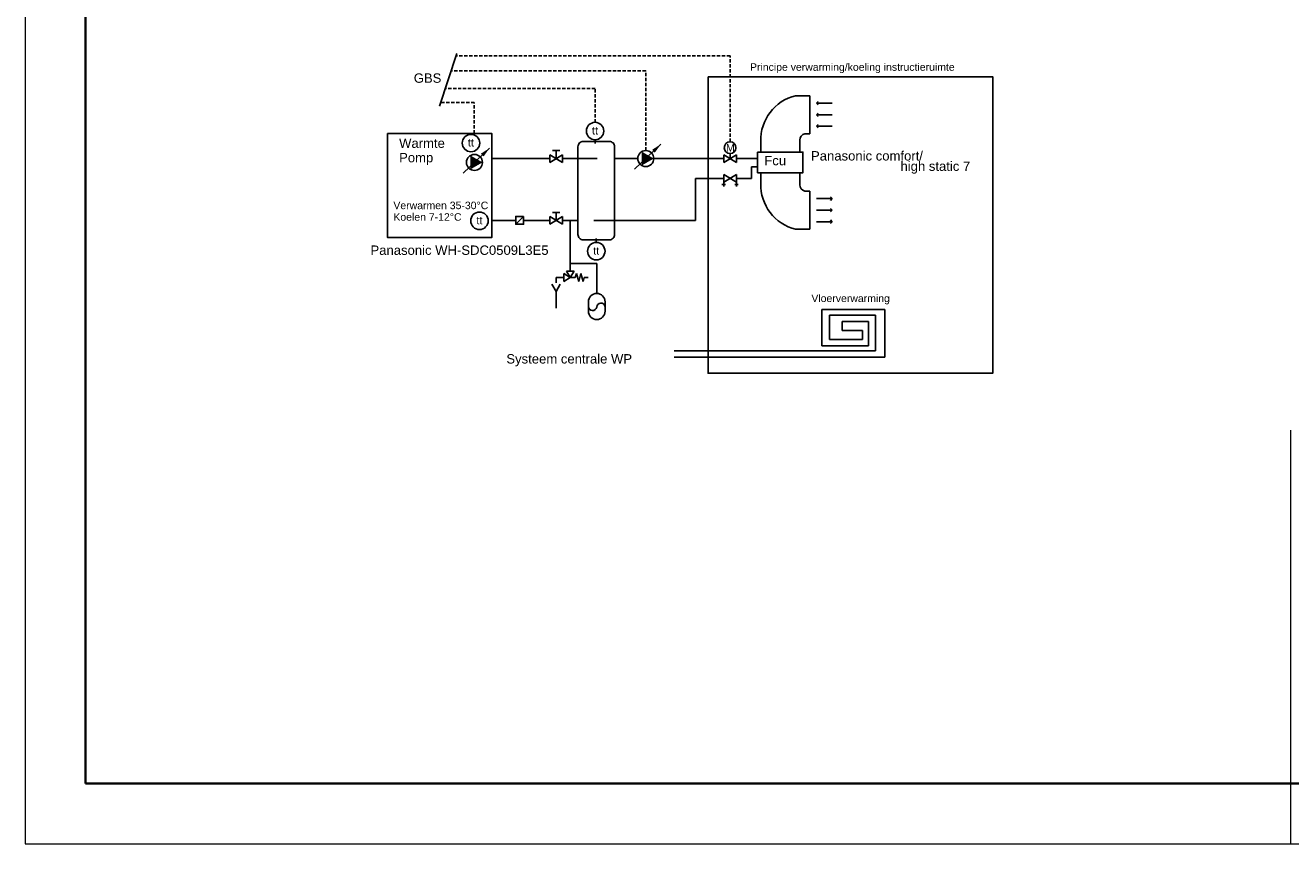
# Model space of a CAD drawing. Header units: millimetres. Extents: x 66120 to 114779, y 79567 to 113976.
# Tile 1 of 4: x 66120 to 90450, y 79567 to 95293. Entities that reach past the tile are written whole.
import ezdxf
from ezdxf.enums import TextEntityAlignment as Align

# ---------------------------------------------------------------- set-up
doc = ezdxf.new("R2010")
doc.units = ezdxf.units.MM
doc.linetypes.add('HIDDEN', pattern=[9.525, 6.35, -3.175])
for name, color, linetype in [('00_Algemeen', 7, 'Continuous'), ('cv', 6, 'Continuous'), ('CV installatie', 6, 'Continuous')]:
    doc.layers.add(name, color=color, linetype=linetype)
doc.styles.add('Arial', font='arial.ttf')
doc.styles.add('Arial_1', font='arial.ttf', dxfattribs={"height": 1.8})
doc.styles.add('Arial_2', font='arial.ttf', dxfattribs={"height": 40})
doc.styles.add('GENERATED_STYLE_3', font='arial.ttf')

# ---------------------------------------------------------------- blocks, each defined once
blk = doc.blocks.new('*U41')
at = {"layer": '00_Algemeen', "lineweight": 18}
for p, q in [((-420, 297), (-420, 0)), ((-210, 10), (-210, 68.58)), ((-210, 0), (-210, 10)), ((-420, 0), (0, 0)), ((-420, 0), (-410, 0))]:
    blk.add_line(p, q, dxfattribs=at)
at = {"layer": '00_Algemeen', "lineweight": 35}
for p, q in [((-410, 287), (-410, 10)), ((-410, 10), (-10, 10))]:
    blk.add_line(p, q, dxfattribs=at)
at = {"style": 'Arial_1'}
for tag, p in [('wijz_letter_3', (-203.52, 66.67)), ('wijz_datum_3', (-187.5, 66.67)), ('wijz_ontwerper_3', (-18.35, 66.67)), ('wijz_letter_2', (-203.52, 62.83)), ('wijz_datum_2', (-187.5, 62.83)), ('wijz_ontwerper_2', (-18.35, 62.83)), ('wijz_letter_1', (-203.52, 59)), ('wijz_datum_1', (-187.5, 59)), ('wijz_ontwerper_1', (-18.35, 59))]:
    blk.add_attdef(tag, text='', height=1.8, dxfattribs=at).set_placement(p, align=Align.MIDDLE_CENTER)
for tag, p in [('wijz_omschrijving_3', (-175.65, 66.67)), ('wijz_omschrijving_2', (-175.65, 62.86)), ('wijz_omschrijving_1', (-175.65, 59.03))]:
    blk.add_attdef(tag, text='', height=1.8, dxfattribs=at).set_placement(p, align=Align.MIDDLE_LEFT)
for tag, p in [('KLANTNAAM', (-85.62, 49.09)), ('REFERENTIENUMMER', (-85.62, 42.09)), ('PROJECTADRES', (-85.62, 35.09)), ('ONDERDEEL', (-14.4, 35.12)), ('INITIALEN', (-85.62, 28.34)), ('VERDIEPING', (-14.4, 28.12)), ('1:-', (-85.62, 21.02)), ('TEKENINGNUMMER', (-14.4, 21.12)), ('FORMAAT', (-85.62, 13.83)), ('PROJECTNUMMER', (-14.4, 14.12))]:
    blk.add_attdef(tag, text='', height=1.8, dxfattribs=at).set_placement(p, align=Align.MIDDLE_RIGHT)
at = {"layer": '00_Algemeen', "color": 9, "lineweight": 18, "transparency": 33554559, "style": 'Arial_2'}
blk.add_attdef('STATUS', text='', height=8, dxfattribs=at).set_placement((-214.02, 18), align=Align.MIDDLE_RIGHT)

msp = doc.modelspace()

# ---------------------------------------------------------------- block references
at = {"layer": '00_Algemeen', "lineweight": 18, "xscale": 115.8544382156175, "yscale": 115.8544382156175, "zscale": 115.8544382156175}
msp.add_blockref('*U41', (114779, 79567), dxfattribs=at)

# ---------------------------------------------------------------- next in the draw order: hatches: boundary and pattern name
h = msp.add_hatch(color=7)
h.dxf.hatch_style = 1
h.paths.add_polyline_path([(74910, 92659), (74679, 92525), (74679, 92659)])
h.paths.add_polyline_path([(74679, 92659), (74679, 92792), (74910, 92659)])
h = msp.add_hatch(color=7)
h.dxf.hatch_style = 1
h.paths.add_polyline_path([(78203, 92733), (77972, 92599), (77972, 92733)])
h.paths.add_polyline_path([(77972, 92733), (77972, 92866), (78203, 92733)])

# ---------------------------------------------------------------- next in the draw order: linework, layer by layer
at = {"color": 8}
for p, q in [((74085, 93739), (74419, 94754)), ((81434, 89134), (81434, 89835)), ((81434, 89835), (82645, 89835)), ((82645, 89835), (82645, 88918)), ((81829, 89431), (81829, 89604)), ((81829, 89604), (82334, 89604)), ((82334, 89604), (82334, 89134)), ((82334, 89134), (81434, 89134)), ((82645, 88918), (78597, 88918))]:
    msp.add_line(p, q, dxfattribs=at)
at = {"color": 7}
for p, q in [((77831, 92526), (78338, 93006)), ((74539, 92452), (75045, 92932)), ((79513, 92233), (79583, 92233)), ((79759, 92233), (79829, 92233)), ((75551, 91470), (75700, 91620))]:
    msp.add_line(p, q, dxfattribs=at)
for p, q in [((76450, 92807), (76204, 92658)), ((76204, 92658), (76204, 92807)), ((76204, 92807), (76450, 92658)), ((76257, 92885), (76397, 92885)), ((76327, 92733), (76327, 92885)), ((76450, 92658), (76450, 92807)), ((79794, 92807), (79548, 92658)), ((79548, 92658), (79548, 92807)), ((79548, 92807), (79794, 92658)), ((79671, 92733), (79671, 92827)), ((79794, 92658), (79794, 92807)), ((79794, 92427), (79548, 92277)), ((79548, 92195), (79548, 92427)), ((79548, 92427), (79794, 92277)), ((79794, 92195), (79794, 92427)), ((76450, 91620), (76204, 91470)), ((76204, 91470), (76204, 91620)), ((76204, 91620), (76450, 91470)), ((76257, 91697), (76397, 91697)), ((76327, 91545), (76327, 91697)), ((76450, 91470), (76450, 91620)), ((76598, 90448), (76475, 90523)), ((76475, 90523), (76475, 90373)), ((76598, 90448), (76523, 90571)), ((76523, 90571), (76673, 90571)), ((76673, 90571), (76598, 90448)), ((76695, 90448), (76720, 90525)), ((76720, 90525), (76762, 90369)), ((76762, 90369), (76804, 90525)), ((76804, 90525), (76846, 90369)), ((76324, 90181), (76245, 90319)), ((76404, 90319), (76324, 90181)), ((76475, 90373), (76598, 90448)), ((76598, 90448), (76695, 90448)), ((76846, 90369), (76867, 90447)), ((76867, 90447), (76942, 90447)), ((76324, 90181), (76324, 89858)), ((76949, 89798), (76949, 89981)), ((77266, 89798), (77266, 89981))]:
    msp.add_line(p, q)
at = {"color": 4}
for p, q in [((76598, 90571), (76598, 91545)), ((77107, 90715), (76598, 90715)), ((77107, 90140), (77107, 90715)), ((76475, 90448), (76324, 90448)), ((76324, 90448), (76324, 90343))]:
    msp.add_line(p, q, dxfattribs=at)
at = {"color": 7}
for points in [[(75045, 92932, 1.5, 75, 0), (74906, 92800, 75, 75, 0)], [(78338, 93006, 1.5, 75, 0), (78198, 92874, 75, 75, 0)]]:
    msp.add_lwpolyline(points, format="xyseb", dxfattribs=at)
msp.add_lwpolyline([(75700, 91620), (75551, 91620), (75551, 91470), (75700, 91470)], close=True, dxfattribs=at)
for centre, radius in [((77075, 93261), 168), ((74689, 93030), 168), ((74756, 92659), 154), ((78049, 92733), 154), ((74852, 91537), 168), ((77098, 90953), 168)]:
    msp.add_circle(centre, radius, dxfattribs=at)
msp.add_circle((79671, 92941), 113)
for centre, radius, start, end in [((77107, 89981), 159, 0, 180), ((77027, 89892), 79.9, 182.5424, 349.7945), ((77107, 89798), 159, 180, 0), ((77186, 89875), 79.9, 10.2055, 177.4576)]:
    msp.add_arc(centre, radius, start, end)
at = {"layer": 'CV installatie', "color": 8, "linetype": 'HIDDEN', "ltscale": 10}
for p, q in [((79671, 94705), (74403, 94705)), ((79671, 93054), (79671, 94705)), ((78049, 94417), (74308, 94417)), ((78049, 92886), (78049, 94417)), ((77075, 94079), (74197, 94079)), ((77075, 93429), (77075, 94079)), ((74753, 93808), (74111, 93808)), ((74753, 93217), (74753, 93808))]:
    msp.add_line(p, q, dxfattribs=at)
at = {"layer": 'CV installatie', "color": 7}
for p, q in [((80931, 93941), (81201, 93941)), ((81201, 93209), (81201, 93941)), ((81330, 93796), (81363, 93829)), ((81330, 93796), (81632, 93796)), ((81330, 93796), (81363, 93763)), ((81330, 93575), (81363, 93608)), ((81330, 93575), (81632, 93575)), ((81330, 93575), (81363, 93542)), ((81107, 93209), (81201, 93209)), ((81330, 93353), (81363, 93386)), ((81330, 93353), (81632, 93353)), ((81330, 93353), (81363, 93320)), ((77075, 93094), (77075, 93020)), ((80261, 92857), (80261, 93100)), ((81013, 92857), (81013, 93100)), ((80261, 92459), (80261, 92215)), ((81013, 92459), (81013, 92229)), ((81107, 92106), (81201, 92106)), ((81201, 92106), (81201, 91375)), ((81632, 91962), (81599, 91995)), ((81632, 91962), (81330, 91962)), ((81632, 91740), (81330, 91740)), ((81632, 91962), (81599, 91929)), ((81632, 91740), (81599, 91773)), ((81632, 91740), (81599, 91707)), ((81632, 91519), (81330, 91519)), ((81632, 91519), (81599, 91552)), ((81632, 91519), (81599, 91486)), ((80931, 91375), (81201, 91375)), ((77096, 91194), (77096, 91120))]:
    msp.add_line(p, q, dxfattribs=at)
at = {"layer": 'CV installatie', "color": 1}
for p, q in [((76204, 92733), (75089, 92733)), ((77118, 92733), (76450, 92733)), ((77895, 92733), (77451, 92733)), ((78203, 92733), (79548, 92733)), ((79794, 92733), (80201, 92733))]:
    msp.add_line(p, q, dxfattribs=at)
at = {"layer": 'CV installatie', "color": 4}
for p, q in [((80081, 92352), (80081, 92575)), ((80081, 92575), (80201, 92575)), ((79005, 92352), (79548, 92352)), ((79005, 91545), (79005, 92352)), ((79794, 92352), (80081, 92352)), ((75551, 91545), (75089, 91545)), ((76204, 91545), (75700, 91545)), ((76746, 91545), (76450, 91545)), ((79005, 91545), (77048, 91545))]:
    msp.add_line(p, q, dxfattribs=at)
at = {"layer": 'CV installatie', "color": 8}
for p, q in [((81582, 89258), (81582, 89725)), ((81582, 89725), (82465, 89725)), ((82465, 89725), (82465, 89040)), ((81829, 89431), (82216, 89431)), ((82216, 89431), (82216, 89258)), ((82216, 89258), (81582, 89258)), ((82465, 89040), (78597, 89040))]:
    msp.add_line(p, q, dxfattribs=at)
at = {"layer": 'CV installatie', "color": 7}
for points in [[(79247, 94306), (84722, 94306), (84722, 88607), (79247, 88607)], [(73087, 93217), (75089, 93217), (75089, 91215), (73087, 91215)], [(80201, 92857), (81072, 92857), (81072, 92459), (80201, 92459)]]:
    msp.add_lwpolyline(points, close=True, dxfattribs=at)
at = {"layer": 'CV installatie', "color": 1}
msp.add_lwpolyline([(76846, 93061), (77351, 93061, -0.414214), (77451, 92961), (77451, 91272, -0.414214), (77351, 91172), (76846, 91172, -0.414214), (76746, 91272), (76746, 92961, -0.414214)], format="xyb", close=True, dxfattribs=at)
at = {"layer": 'CV installatie', "color": 7}
for centre, radius, start, end in [((81136, 93090), 875, 103.5018, 181.7933), ((81136, 93090), 123, 103.5018, 181.7933), ((81136, 92226), 875, 178.2067, 256.4982), ((81136, 92226), 123, 178.2067, 256.4982)]:
    msp.add_arc(centre, radius, start, end, dxfattribs=at)

# ---------------------------------------------------------------- next in the draw order: texts
at = {"layer": 'cv', "color": 7, "linetype": 'Continuous', "lineweight": 0, "style": 'GENERATED_STYLE_3'}
for s, height, p in [('Principe verwarming/koeling instructieruimte', 144, (80054, 94419)), ('GBS', 180, (73589, 94189)), ('Warmte', 180, (73307, 92938)), ('M', 144, (79593, 92866)), ('Pomp', 180, (73307, 92661)), ('Fcu', 180, (80329, 92604)), ('Panasonic comfort/', 180, (81227, 92695)), ('high static 7', 180, (82947, 92496)), ('Verwarmen 35-30°C', 144, (73197, 91760)), ('Koelen 7-12°C', 144, (73197, 91538)), ('Panasonic WH-SDC0509L3E5 ', 180, (72757, 90882)), ('Vloerverwarming', 144, (81234, 89975)), ('Systeem centrale WP', 180, (75369, 88794))]:
    msp.add_text(s, height=height, dxfattribs=at).set_placement(p)
at = {"layer": 'CV installatie', "color": 7, "style": 'Arial'}
for p in [(77015, 93195), (74629, 92964), (74792, 91470), (77038, 90886)]:
    msp.add_text('tt', height=151, dxfattribs=at).set_placement(p)

doc.saveas('drawing.dxf')
